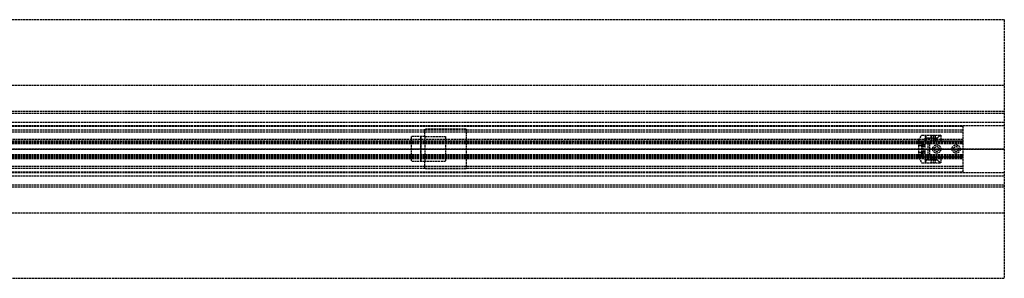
# Model space of a CAD drawing. Header units: millimetres. Extents: x -1 to 2050, y -94 to 94.
# Tile 14 of 14: x 1336 to 2050, y -94 to 94. Entities that reach past the tile are written whole.
import ezdxf

# ---------------------------------------------------------------- set-up
doc = ezdxf.new("R2010")
doc.units = ezdxf.units.MM
doc.header["$LTSCALE"] = 10
doc.linetypes.add('ALLCAD_Strich', pattern=[0.2, 0.15, -0.05])
doc.layers.add('BESCH_KONT_sich_schn_ansi_2d', color=40, linetype='Continuous')
doc.layers.add('BESCH_KONT_sich_schn_grun_2d', color=10, linetype='Continuous')

msp = doc.modelspace()

# ---------------------------------------------------------------- linework, layer by layer
at = {"layer": 'BESCH_KONT_sich_schn_ansi_2d', "linetype": 'ALLCAD_Strich'}
for p, q in [((0, 0, 2368), (2050, 0, 2368)), ((2050, 0, 2418), (0, 0, 2418)), ((0, 0, 2324), (2020, 0, 2324)), ((2020, 0, 2325.5), (0, 0, 2325.5)), ((0, 0, 2352.5), (2020, 0, 2352.5)), ((0, 0, 2326.5), (2020, 0, 2326.5)), ((0, 0, 2322), (2020, 0, 2322)), ((0, 0, 2355), (2020, 0, 2355)), ((0, 0, 2350.5), (2020, 0, 2350.5)), ((0, 0, 2350), (2020, 0, 2350)), ((2050, 0, 2361.5), (0, 0, 2361.5)), ((2050, 0, 2362), (0, 0, 2362)), ((0, 0, 2359), (2050, 0, 2359)), ((0, 0, 2359.5), (2050, 0, 2359.5)), ((0, 0, 2353), (2050, 0, 2353)), ((2050, 0), (995, 0)), ((1619.5, 0, 2365), (1619.5, 0, 2362)), ((1629.5, 0, 2365), (1619.5, 0, 2365)), ((1626.5, 0, 2362), (1626.5, 0, 2355)), ((1626.5, 0, 2359), (1626.5, 0, 2362)), ((1629.5, 0, 2355), (1629.5, 0, 2359)), ((1629.5, 0, 2359), (1629.5, 0, 2365)), ((1644.5, 0, 2359), (1644.5, 0, 2362)), ((1659.5, 0, 2359), (1659.5, 0, 2355)), ((1988, 0, 2332.09), (1988, 0, 2346.51)), ((1988, 0, 2347), (1988, 0, 2346.51)), ((1988, 0, 2332.09), (1988, 0, 2331.6)), ((1990, 0, 2335.7), (1988, 0, 2332.09)), ((1988, 0, 2331.6), (1990, 0, 2331.6)), ((1990, 0, 2347), (1988, 0, 2347)), ((1988, 0, 2346.51), (1990, 0, 2342.9)), ((1990, 0, 2328.88), (1988, 0, 2328.88)), ((1988, 0, 2331.3), (1990, 0, 2331.3)), ((1988, 0, 2328.88), (1988, 0, 2331.3)), ((1988, 0, 2331.6), (1988, 0, 2331.3)), ((1988, 0, 2332.03), (1990, 0, 2332.03)), ((1988, 0, 2346), (1990, 0, 2346)), ((1988, 0, 2328.6), (1988, 0, 2328.88)), ((1988, 0, 2328.6), (1990, 0, 2328.6)), ((1988, 0, 2347), (1988, 0, 2350)), ((1992.5, 0, 2349.8), (1990, 0, 2349.8)), ((1990, 0, 2328.8), (1992.5, 0, 2328.8)), ((1990, 0, 2331.6), (1990, 0, 2328.8)), ((2003.59, 0, 2335.7), (1990, 0, 2335.7)), ((1990, 0, 2348.04), (1990, 0, 2347)), ((1990, 0, 2347), (1990, 0, 2342.9)), ((1990, 0, 2335.7), (1990, 0, 2331.6)), ((1990, 0, 2342.9), (1990, 0, 2335.7)), ((1990, 0, 2342.9), (2003.59, 0, 2342.9)), ((1992.5, 0, 2331.05), (1990, 0, 2331.05)), ((1992.5, 0, 2334.55), (1990, 0, 2334.55)), ((1992.5, 0, 2344.05), (1990, 0, 2344.05)), ((1992.5, 0, 2347.55), (1990, 0, 2347.55)), ((1990, 0, 2350), (1990, 0, 2350)), ((1990, 0, 2350), (1990, 0, 2350)), ((1990, 0, 2349.99), (1990, 0, 2349.99)), ((1990, 0, 2350), (1990, 0, 2350)), ((1990, 0, 2350), (1990, 0, 2350)), ((1990, 0, 2349.99), (1990, 0, 2349.99)), ((1990, 0, 2350), (1990, 0, 2350)), ((1990, 0, 2350), (1990, 0, 2350)), ((1990, 0, 2350), (1990, 0, 2350)), ((1990, 0, 2348.04), (1990, 0, 2350)), ((1990, 0, 2328.8), (1990, 0, 2328.6)), ((1990, 0, 2350), (1990, 0, 2350)), ((1990, 0, 2349.99), (1990, 0, 2350)), ((1990, 0, 2349.99), (1990, 0, 2349.99)), ((1990, 0, 2350), (1990, 0, 2350)), ((1990, 0, 2349.99), (1990, 0, 2349.99)), ((1990, 0, 2349.99), (1990, 0, 2349.99)), ((1990, 0, 2349.99), (1990, 0, 2349.99)), ((1990, 0, 2350), (1990, 0, 2350)), ((1990, 0, 2352), (1990.1, 0, 2352)), ((1990, 0, 2336), (1991, 0, 2336)), ((1990, 0, 2330), (1991, 0, 2330)), ((1990, 0, 2349), (1991, 0, 2349)), ((1990, 0, 2343), (1991, 0, 2343)), ((1991.1, 0, 2352), (1990.1, 0, 2352)), ((1990.1, 0, 2352), (1990.1, 0, 2350)), ((1991, 0, 2330), (1991, 0, 2336)), ((1991, 0, 2343), (1991, 0, 2349)), ((1991.1, 0, 2352), (2019, 0, 2352)), ((1991.1, 0, 2350), (1991.1, 0, 2352)), ((1992.5, 0, 2341.6), (1994.5, 0, 2341.6)), ((1992.5, 0, 2333.7), (2001.39, 0, 2333.7)), ((2001.39, 0, 2344.9), (1992.5, 0, 2344.9)), ((1992.5, 0, 2328.8), (1992.5, 0, 2333.7)), ((1992.5, 0, 2344.9), (1992.5, 0, 2340.6)), ((1992.5, 0, 2338), (1992.5, 0, 2333.7)), ((1992.5, 0, 2344.9), (1992.5, 0, 2349.8)), ((1992.5, 0, 2338), (1992.5, 0, 2340.6)), ((1996.74, 0, 2337.5), (1993, 0, 2337.5)), ((1993, 0, 2341.1), (1996.74, 0, 2341.1)), ((1994.5, 0, 2341.6), (1994.5, 0, 2335.7)), ((1994.5, 0, 2335.7), (1996, 0, 2335.7)), ((1996, 0, 2342.9), (1996, 0, 2335.7)), ((1998.7, 0, 2338.38), (1997.2, 0, 2337.61)), ((1997.2, 0, 2340.99), (1998.7, 0, 2340.22)), ((2004, 0, 2347.5), (1998, 0, 2347.5)), ((2004, 0, 2347), (1998, 0, 2347)), ((1998, 0, 2347), (1998, 0, 2347.5)), ((1999.25, 0, 2348.5), (1998, 0, 2347.5)), ((1999.25, 0, 2352), (1999.25, 0, 2350)), ((2002.75, 0, 2348.5), (1999.25, 0, 2348.5)), ((1999.25, 0, 2348.5), (1999.25, 0, 2352)), ((2004, 0, 2337.54), (1999.71, 0, 2338.51)), ((1999.71, 0, 2340.09), (2004, 0, 2341.06)), ((2003.59, 0, 2342.9), (2001.39, 0, 2344.9)), ((2001.39, 0, 2333.7), (2003.59, 0, 2335.7)), ((2002.75, 0, 2352), (2002.75, 0, 2350)), ((2002.75, 0, 2348.5), (2004, 0, 2347.5)), ((2002.75, 0, 2348.5), (2002.75, 0, 2352)), ((2004, 0, 2342.52), (2003.59, 0, 2342.9)), ((2003.59, 0, 2335.7), (2004, 0, 2336.08)), ((2004, 0, 2342.52), (2004, 0, 2341.06)), ((2004, 0, 2337.54), (2004, 0, 2336.08)), ((2004, 0, 2347), (2004, 0, 2347.5)), ((2018, 0, 2347.5), (2012, 0, 2347.5)), ((2018, 0, 2347), (2012, 0, 2347)), ((2012, 0, 2347), (2012, 0, 2347.5)), ((2013.25, 0, 2348.5), (2012, 0, 2347.5)), ((2013.25, 0, 2352), (2013.25, 0, 2350)), ((2016.75, 0, 2348.5), (2013.25, 0, 2348.5)), ((2013.25, 0, 2348.5), (2013.25, 0, 2352)), ((2016.75, 0, 2352), (2016.75, 0, 2350)), ((2016.75, 0, 2348.5), (2018, 0, 2347.5)), ((2016.75, 0, 2348.5), (2016.75, 0, 2352)), ((2018, 0, 2347), (2018, 0, 2347.5)), ((2020, 0, 2352), (2019, 0, 2352)), ((2019, 0, 2352), (2019, 0, 2350)), ((2020, 0, 2355), (2020, 0, 2322)), ((2050, 0), (2050, 0, 2368)), ((2050, 0, 2368), (2050, 0, 2418))]:
    msp.add_line(p, q, dxfattribs=at)
at = {"layer": 'BESCH_KONT_sich_schn_ansi_2d', "linetype": 'ALLCAD_Strich', "extrusion": (0, 1, 0)}
for centre, radius, start, end in [((-1990, 2350), 2, 360, 90), ((-1993, 2338), 0.5, 270, 360), ((-1993, 2340.6), 0.5, 0, 90), ((-1996.74, 2338.5), 1, 242.73382, 270), ((-1996.74, 2340.1), 1, 90, 117.26618)]:
    msp.add_arc(centre, radius, start, end, dxfattribs=at)
at = {"layer": 'BESCH_KONT_sich_schn_ansi_2d', "linetype": 'ALLCAD_Strich', "extrusion": (0, -1, 0)}
for centre, start, end in [((1999.38, 2337.05), 77.26618, 117.26618), ((1999.38, 2341.55), 242.73382, 282.73382)]:
    msp.add_arc(centre, 1.5, start, end, dxfattribs=at)
at = {"layer": 'BESCH_KONT_sich_schn_grun_2d', "linetype": 'ALLCAD_Strich'}
for p, q in [((0, 94), (2050, 94)), ((2050, 94), (2050, -94)), ((0, 46.5), (2050, 46.5)), ((0, 27.5), (2050, 27.5)), ((0, 27.5), (2050, 27.5)), ((0, 26), (2050, 26)), ((0, 19.5), (2050, 19.5)), ((0, 17), (2050, 17)), ((0, 16.5), (2020, 16.5)), ((1629.5, 9), (1629.5, 14.5)), ((1659.5, 14.5), (1629.5, 14.5)), ((1659.5, 14.5), (1659.5, -14.5)), ((2020, 16.5), (2020, -16.5)), ((0, 14), (2020, 14)), ((0, 12.38), (2020, 12.38)), ((1619.5, 9), (1619.5, -9)), ((1629.5, 9), (1619.5, 9)), ((1626.5, 9), (1626.5, -9)), ((1626.5, -9), (1626.5, 9)), ((1629.5, 9), (1629.5, -9)), ((1629.5, 9), (1644.5, 9)), ((1644.5, 9), (1644.5, -9)), ((1988, 6.35), (1990, 10)), ((1990, 10), (2003.59, 10)), ((1992.5, 10), (1992.5, 7.98)), ((1992.5, 3.02), (1992.5, 7.98)), ((1992.5, 7.98), (2001.39, 7.98)), ((2001.39, 7.98), (1992.5, 7.98)), ((1993, 10), (1993, 5.5)), ((1996.74, 10), (1996.74, 5.5)), ((1997.2, 10), (1997.2, 5.5)), ((1998.7, 10), (1998.7, 5.5)), ((1999.71, 10), (1999.71, 5.5)), ((2001.39, 7.98), (2003.59, 10)), ((2003.59, 10), (2001.39, 7.98)), ((2001.39, 5.5), (2001.39, 7.98)), ((2003.59, 10), (2004, 10)), ((2004, 10), (2004, 5.5)), ((2020, 7), (0, 7)), ((0, 4.5), (2020, 4.5)), ((0, 4), (2020, 4)), ((0.02, 5.5), (2020, 5.5)), ((234, 6), (2020, 6)), ((1988, 5.85), (1988, 6.35)), ((1988, 5.85), (1990, 5.85)), ((1988, 4.8), (1988, 5.75)), ((1990, 5.75), (1988, 5.75)), ((1990, 5.44), (1988, 5.44)), ((1988, 4.8), (1990, 4.8)), ((1988, -4.8), (1988, 4.8)), ((1988, 2.89), (1990, 2.89)), ((1990, 2.2), (1988, 2.2)), ((1990, 5.85), (1990, 4.8)), ((1990, 4.8), (1990, -4.8)), ((1990.1, 4.8), (1990, 4.8)), ((1992.5, 3.02), (1990, 3.02)), ((1990, 3), (1991, 3)), ((1992.5, 1.75), (1990, 1.75)), ((1990, 0.02), (1990, 0.02)), ((1990, 0.01), (1990, 0.02)), ((1990, 0.01), (1990, 0.01)), ((1990, 0.01), (1990, 0.01)), ((1990, 0.01), (1990, 0)), ((1990, 0.01), (1990, 0.01)), ((1990, 0.01), (1990, 0.01)), ((1990, 0.01), (1990, 0.01)), ((1990, 0.01), (1990, 0.01)), ((1990, 0.01), (1990, 0.01)), ((1990, 0.01), (1990, 0.01)), ((1990, 0.01), (1990, 0.01)), ((1990, 0.01), (1990, 0.01)), ((1990, 0.01), (1990, 0.01)), ((1990, 0.01), (1990, 0.01)), ((1990, 0.01), (1990, 0.01)), ((1990, 0.01), (1990, 0.01)), ((1990, 0), (1990, 0)), ((1990, 0), (1990, 0)), ((1990, 0), (1990, 0)), ((1990, 0), (1990, 0)), ((1990, 0), (1990, 0)), ((1991, -3), (1991, 3)), ((2019, 5.75), (1991.1, 5.75)), ((1996, 4.25), (1992.5, 4.25)), ((1992.5, -3.02), (1992.5, 3.02)), ((1994.5, 4.25), (1994.5, -4.25)), ((1996, -4.25), (1996, 4.25)), ((0, -4), (2020, -4)), ((0, -4.5), (2020, -4.5)), ((0, -5.5), (2020, -5.5)), ((0, -7), (2020, -7)), ((234, -6), (2020, -6)), ((1988, -2.2), (1990, -2.2)), ((1990, -2.89), (1988, -2.89)), ((1988, -5.75), (1988, -4.8)), ((1990, -4.8), (1988, -4.8)), ((1988, -5.44), (1990, -5.44)), ((1988, -5.75), (1990, -5.75)), ((1988, -5.85), (1988, -6.35)), ((1990, -5.85), (1988, -5.85)), ((1988, -6.35), (1990, -10)), ((1990, 0), (1990, 0)), ((1990, 0), (1990, 0)), ((1990, 0), (1990, 0)), ((1990, 0), (1990, 0)), ((1990, 0), (1990, 0)), ((1990, 0), (1990, 0)), ((1990, 0), (1990, 0)), ((1990, 0), (1990, 0)), ((1990, 0), (1990, 0)), ((1992.5, -1.75), (1990, -1.75)), ((1990, -3), (1991, -3)), ((1992.5, -3.02), (1990, -3.02)), ((1990, -4.8), (1990, -5.85)), ((1990, -4.8), (1990.1, -4.8)), ((1991.1, -5.75), (2019, -5.75)), ((1992.5, -7.98), (1992.5, -3.02)), ((1992.5, -4.25), (1996, -4.25)), ((1993, -5.5), (1993, -10)), ((1996.74, -5.5), (1996.74, -10)), ((1997.2, -5.5), (1997.2, -10)), ((1998.7, -5.5), (1998.7, -10)), ((1999.71, -5.5), (1999.71, -10)), ((2001.39, -7.98), (2001.39, -5.5)), ((2004, -5.5), (2004, -10)), ((0, -12.38), (2020, -12.38)), ((0, -14), (2020, -14)), ((1629.5, -9), (1619.5, -9)), ((1629.5, -14.5), (1629.5, -9)), ((1644.5, -9), (1629.5, -9)), ((1990, -10), (2003.59, -10)), ((1992.5, -7.98), (2001.39, -7.98)), ((2001.39, -7.98), (1992.5, -7.98)), ((1992.5, -7.98), (1992.5, -10)), ((2003.59, -10), (2001.39, -7.98)), ((2001.39, -7.98), (2003.59, -10)), ((2004, -10), (2003.59, -10)), ((0, -16.5), (2020, -16.5)), ((0, -17), (2050, -17)), ((0, -19.5), (2050, -19.5)), ((1659.5, -14.5), (1629.5, -14.5)), ((0, -26), (2050, -26)), ((0, -27.5), (2050, -27.5)), ((0, -27.5), (2050, -27.5)), ((0, -46.5), (2050, -46.5)), ((2050, -94), (0, -94))]:
    msp.add_line(p, q, dxfattribs=at)
for centre, radius in [((2001, 0), 3), ((2001, 0), 1.75), ((2001, 0), 1.75), ((2015, 0), 3), ((2015, 0), 1.75), ((2015, 0), 1.75)]:
    msp.add_circle(centre, radius, dxfattribs=at)
for centre, start, end in [((1991.1, 4.75), 90, 177.13402), ((2019, 4.75), 0, 90), ((1991.1, -4.75), 182.86598, 270), ((2019, -4.75), 270, 0)]:
    msp.add_arc(centre, 1, start, end, dxfattribs=at)

doc.saveas('drawing.dxf')
